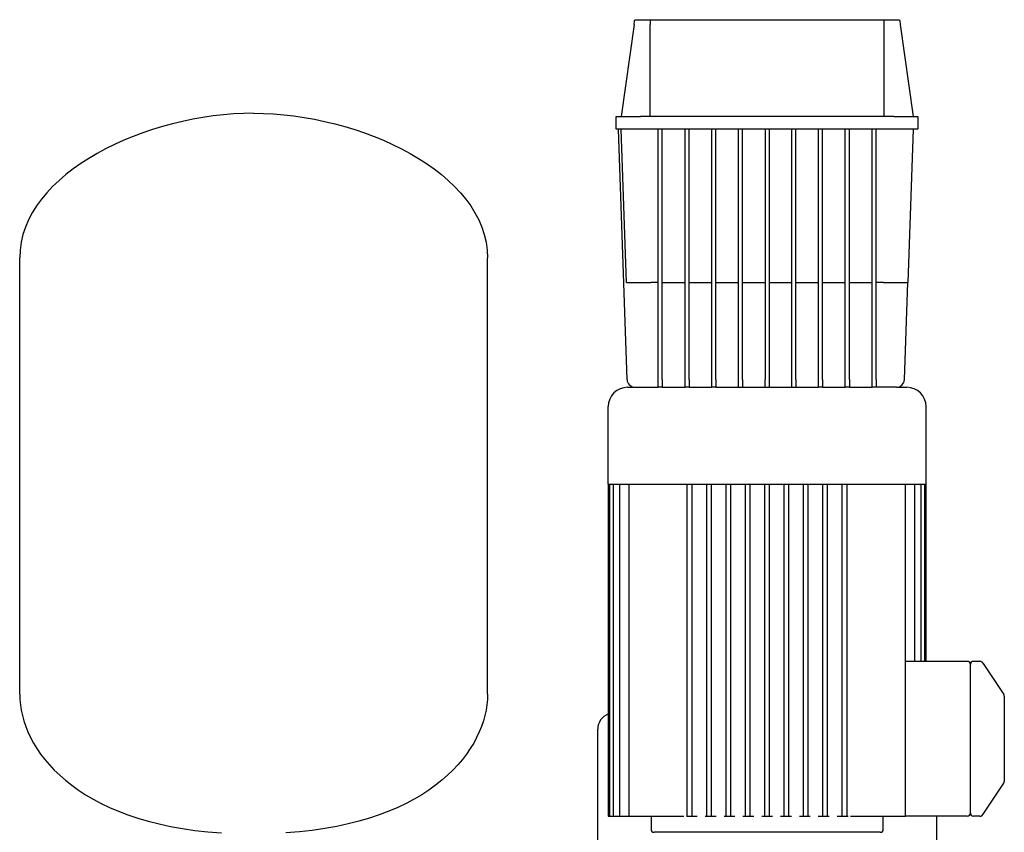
# Model space of a CAD drawing. Header units: millimetres. Extents: x 13 to 2094, y 12 to 956.
# Tile 6 of 6: x 1273 to 1883, y 452 to 956. Entities that reach past the tile are written whole.
import ezdxf

# ---------------------------------------------------------------- set-up
doc = ezdxf.new("R2010")
doc.units = ezdxf.units.MM

msp = doc.modelspace()

# ---------------------------------------------------------------- linework, layer by layer
at = {"color": 7, "linetype": 'Continuous', "lineweight": 25}
for p, q in [((1653.87, 952.52), (1645.87, 895.6)), ((1654.31, 955.6), (1663.86, 955.6)), ((1663.86, 955.6), (1808.88, 955.6)), ((1663.87, 895.6), (1663.87, 952.52)), ((1808.87, 895.6), (1808.87, 952.52)), ((1808.88, 955.6), (1818.44, 955.6)), ((1818.87, 952.52), (1826.87, 895.6)), ((1642.87, 887.6), (1642.87, 895.6)), ((1642.87, 895.6), (1657.87, 895.6)), ((1814.87, 895.6), (1657.87, 895.6)), ((1814.87, 895.6), (1829.87, 895.6)), ((1829.87, 895.6), (1829.87, 887.6)), ((1657.87, 887.6), (1642.87, 887.6)), ((1649.54, 732.42), (1644.12, 887.6)), ((1649.19, 792.6), (1645.87, 887.6)), ((1814.87, 887.6), (1657.87, 887.6)), ((1668.87, 732.42), (1668.87, 887.6)), ((1671.37, 732.42), (1671.37, 887.6)), ((1685.44, 732.42), (1685.44, 887.6)), ((1687.94, 732.42), (1687.94, 887.6)), ((1702, 732.42), (1702, 887.6)), ((1704.5, 732.42), (1704.5, 887.6)), ((1718.56, 732.42), (1718.56, 887.6)), ((1721.06, 732.42), (1721.06, 887.6)), ((1735.12, 887.6), (1735.12, 732.42)), ((1737.62, 887.6), (1737.62, 732.42)), ((1751.69, 732.42), (1751.69, 887.6)), ((1754.19, 732.42), (1754.19, 887.6)), ((1768.25, 732.42), (1768.25, 887.6)), ((1770.75, 732.42), (1770.75, 887.6)), ((1784.81, 732.42), (1784.81, 887.6)), ((1787.31, 732.42), (1787.31, 887.6)), ((1801.37, 732.42), (1801.37, 887.6)), ((1803.87, 732.42), (1803.87, 887.6)), ((1829.87, 887.6), (1814.87, 887.6)), ((1826.87, 887.6), (1823.56, 792.6)), ((1273.02, 537.2), (1273.02, 807.8)), ((1563.02, 537.2), (1563.02, 807.8)), ((1668.87, 792.6), (1664.18, 792.6)), ((1671.37, 792.6), (1685.44, 792.6)), ((1687.94, 792.6), (1702, 792.6)), ((1704.5, 792.6), (1718.56, 792.6)), ((1721.06, 792.6), (1735.12, 792.6)), ((1737.62, 792.6), (1751.69, 792.6)), ((1754.19, 792.6), (1768.25, 792.6)), ((1770.75, 792.6), (1784.81, 792.6)), ((1787.31, 792.6), (1801.37, 792.6)), ((1808.56, 792.6), (1803.87, 792.6)), ((1821.45, 732.42), (1823.56, 792.6)), ((1668.87, 727.6), (1668.87, 732.42)), ((1671.37, 732.42), (1671.37, 727.6)), ((1685.44, 727.6), (1685.44, 732.42)), ((1687.94, 732.42), (1687.94, 727.6)), ((1702, 727.6), (1702, 732.42)), ((1704.5, 732.42), (1704.5, 727.6)), ((1718.56, 727.6), (1718.56, 732.42)), ((1721.06, 732.42), (1721.06, 727.6)), ((1735.12, 727.6), (1735.12, 732.42)), ((1737.62, 732.42), (1737.62, 727.6)), ((1751.69, 727.6), (1751.69, 732.42)), ((1754.19, 732.42), (1754.19, 727.6)), ((1768.25, 727.6), (1768.25, 732.42)), ((1770.75, 732.42), (1770.75, 727.6)), ((1784.81, 727.6), (1784.81, 732.42)), ((1787.31, 732.42), (1787.31, 727.6)), ((1801.37, 727.6), (1801.37, 732.42)), ((1803.87, 732.42), (1803.87, 727.6)), ((1649.87, 727.6), (1654.54, 727.6)), ((1654.54, 727.6), (1668.87, 727.6)), ((1671.37, 727.6), (1668.87, 727.6)), ((1671.37, 727.6), (1685.44, 727.6)), ((1687.94, 727.6), (1685.44, 727.6)), ((1687.94, 727.6), (1702, 727.6)), ((1704.5, 727.6), (1702, 727.6)), ((1704.5, 727.6), (1768.25, 727.6)), ((1770.75, 727.6), (1768.25, 727.6)), ((1770.75, 727.6), (1784.81, 727.6)), ((1787.31, 727.6), (1784.81, 727.6)), ((1787.31, 727.6), (1801.37, 727.6)), ((1803.87, 727.6), (1801.37, 727.6)), ((1816.46, 727.6), (1803.87, 727.6)), ((1816.46, 727.6), (1822.87, 727.6)), ((1637.87, 667.6), (1637.87, 715.6)), ((1834.87, 667.6), (1834.87, 715.6)), ((1637.87, 667.6), (1637.87, 461.6)), ((1637.87, 667.6), (1834.87, 667.6)), ((1638.62, 667.6), (1638.62, 461.6)), ((1640.89, 667.6), (1640.89, 461.6)), ((1644.8, 667.6), (1644.8, 461.6)), ((1650.58, 667.6), (1650.58, 461.6)), ((1686.87, 461.6), (1686.87, 667.6)), ((1689.87, 461.6), (1689.87, 667.6)), ((1698.87, 461.6), (1698.87, 667.6)), ((1701.87, 461.6), (1701.87, 667.6)), ((1710.87, 461.6), (1710.87, 667.6)), ((1713.87, 461.6), (1713.87, 667.6)), ((1722.87, 461.6), (1722.87, 667.6)), ((1725.87, 461.6), (1725.87, 667.6)), ((1734.87, 461.6), (1734.87, 667.6)), ((1737.87, 461.6), (1737.87, 667.6)), ((1746.87, 461.6), (1746.87, 667.6)), ((1749.87, 461.6), (1749.87, 667.6)), ((1758.87, 461.6), (1758.87, 667.6)), ((1761.87, 461.6), (1761.87, 667.6)), ((1770.87, 461.6), (1770.87, 667.6)), ((1773.87, 461.6), (1773.87, 667.6)), ((1782.87, 461.6), (1782.87, 667.6)), ((1785.87, 461.6), (1785.87, 667.6)), ((1822.16, 549.6), (1822.16, 667.6)), ((1827.95, 557.6), (1827.95, 667.6)), ((1831.86, 557.6), (1831.86, 667.6)), ((1834.13, 557.6), (1834.13, 667.6)), ((1834.87, 557.6), (1834.87, 667.6)), ((1860.37, 557.6), (1822.16, 557.6)), ((1862.37, 549.6), (1862.37, 555.7)), ((1868.3, 557.6), (1864.27, 557.6)), ((1868.3, 557.6), (1868.3, 557.6)), ((1869.82, 556.9), (1869.46, 557.22)), ((1870.45, 555.8), (1870.26, 556.28)), ((1870.26, 556.28), (1883.04, 537.1)), ((1822.16, 461.6), (1822.16, 549.6)), ((1862.37, 469.6), (1862.37, 549.6)), ((1883.37, 532.67), (1883.37, 486.53)), ((1631.37, 302.28), (1631.37, 515.6)), ((1870.26, 462.92), (1883.04, 482.1)), ((1862.37, 467.78), (1862.37, 469.6)), ((1637.87, 461.6), (1638.62, 461.6)), ((1638.62, 461.6), (1640.12, 461.6)), ((1640.12, 461.6), (1640.89, 461.6)), ((1640.89, 461.6), (1642.39, 461.6)), ((1642.39, 461.6), (1644.8, 461.6)), ((1644.8, 461.6), (1646.3, 461.6)), ((1646.3, 461.6), (1650.58, 461.6)), ((1650.58, 461.6), (1652.08, 461.6)), ((1652.08, 461.6), (1683.23, 461.6)), ((1664.37, 461.6), (1664.37, 453.6)), ((1683.23, 461.6), (1684.67, 461.6)), ((1686.27, 461.6), (1686.87, 461.6)), ((1686.87, 461.6), (1688.37, 461.6)), ((1688.37, 461.6), (1689.87, 461.6)), ((1689.87, 461.6), (1693.08, 461.6)), ((1697.94, 461.6), (1698.87, 461.6)), ((1698.87, 461.6), (1700.37, 461.6)), ((1700.37, 461.6), (1701.87, 461.6)), ((1701.87, 461.6), (1704.75, 461.6)), ((1709.62, 461.6), (1710.87, 461.6)), ((1710.87, 461.6), (1712.37, 461.6)), ((1712.37, 461.6), (1713.87, 461.6)), ((1713.87, 461.6), (1716.43, 461.6)), ((1721.29, 461.6), (1722.87, 461.6)), ((1722.87, 461.6), (1724.37, 461.6)), ((1724.37, 461.6), (1725.87, 461.6)), ((1725.87, 461.6), (1728.1, 461.6)), ((1732.97, 461.6), (1734.87, 461.6)), ((1734.87, 461.6), (1736.37, 461.6)), ((1736.37, 461.6), (1737.87, 461.6)), ((1737.87, 461.6), (1739.78, 461.6)), ((1744.64, 461.6), (1746.87, 461.6)), ((1746.87, 461.6), (1748.37, 461.6)), ((1748.37, 461.6), (1749.87, 461.6)), ((1749.87, 461.6), (1751.45, 461.6)), ((1756.32, 461.6), (1758.87, 461.6)), ((1758.87, 461.6), (1760.37, 461.6)), ((1760.37, 461.6), (1761.87, 461.6)), ((1761.87, 461.6), (1763.13, 461.6)), ((1767.99, 461.6), (1770.87, 461.6)), ((1770.87, 461.6), (1772.37, 461.6)), ((1772.37, 461.6), (1773.87, 461.6)), ((1773.87, 461.6), (1774.81, 461.6)), ((1779.67, 461.6), (1782.87, 461.6)), ((1782.87, 461.6), (1784.37, 461.6)), ((1784.37, 461.6), (1785.87, 461.6)), ((1785.87, 461.6), (1786.48, 461.6)), ((1788.08, 461.6), (1789.51, 461.6)), ((1789.51, 461.6), (1820.66, 461.6)), ((1808.37, 453.6), (1808.37, 461.6)), ((1820.66, 461.6), (1822.16, 461.6)), ((1822.16, 461.6), (1822.16, 461.6)), ((1860.37, 461.6), (1822.16, 461.6)), ((1841.37, 461.6), (1841.37, 302.28)), ((1862.37, 463.5), (1862.37, 463.78)), ((1868.3, 461.6), (1864.27, 461.6)), ((1868.3, 461.6), (1868.31, 461.62)), ((1868.3, 461.6), (1868.4, 461.62)), ((1868.31, 461.62), (1868.4, 461.62)), ((1869.46, 461.98), (1869.82, 462.29)), ((1870.26, 462.92), (1870.46, 463.4)), ((1736.37, 451.6), (1666.37, 451.6)), ((1806.37, 451.6), (1736.37, 451.6))]:
    msp.add_line(p, q, dxfattribs=at)
for centre, radius, start, end in [((1654.54, 732.6), 5, 182, 270), ((1816.46, 732.6), 5, 270, 358), ((1649.87, 715.6), 12, 90, 180), ((1822.87, 715.6), 12, 0, 90), ((1860.38, 555.6), 2, 2.86594, 90.07166), ((1864.27, 555.7), 1.9, 90, 180), ((1868.3, 555.6), 2, 33.69007, 64.59832), ((1881.37, 535.99), 2, 360, 33.69007), ((1641.37, 515.6), 10, 110.48732, 180), ((1881.37, 483.2), 2, 326.30993, 0), ((1860.37, 463.6), 2, 270, 0), ((1864.27, 463.5), 1.9, 180, 270), ((1868.31, 463.6), 2, 295.33757, 328.27025), ((1666.37, 453.6), 2, 180, 270), ((1806.37, 453.6), 2, 270, 0)]:
    msp.add_arc(centre, radius, start, end, dxfattribs=at)
for points in [[(1653.87, 952.52), (1654.02, 953.55), (1654.16, 954.57), (1654.31, 955.6)], [(1663.86, 955.6), (1663.87, 954.57), (1663.87, 953.55), (1663.87, 952.52)], [(1808.87, 952.52), (1808.87, 953.55), (1808.88, 954.57), (1808.88, 955.6)], [(1818.44, 955.6), (1818.58, 954.57), (1818.73, 953.55), (1818.87, 952.52)], [(1418.02, 897.6), (1352.51, 897.6), (1273.02, 860.94), (1273.02, 807.8)], [(1418.02, 897.6), (1483.53, 897.6), (1563.02, 860.94), (1563.02, 807.8)], [(1273.02, 537.2), (1273.02, 503.6), (1307.03, 457.18), (1398.02, 451.23)], [(1563.02, 537.2), (1563.02, 503.6), (1529.01, 457.18), (1438.02, 451.23)], [(1862.37, 463.78), (1862.37, 463.66), (1862.37, 463.6), (1862.37, 463.6)]]:
    msp.add_open_spline(points, degree=3, dxfattribs=at)
for points, knots in [([(1649.19, 792.6), (1649.19, 792.6), (1649.27, 792.6), (1649.61, 792.6), (1649.88, 792.6), (1650.61, 792.6), (1651.07, 792.6), (1652.19, 792.6), (1652.85, 792.6), (1654.31, 792.6), (1655.12, 792.6), (1656.83, 792.6), (1657.74, 792.6), (1659.58, 792.6), (1660.52, 792.6), (1662.38, 792.6), (1663.3, 792.6), (1664.18, 792.6)], [0, 0, 0, 0, 0.125, 0.125, 0.25, 0.25, 0.375, 0.375, 0.5, 0.5, 0.625, 0.625, 0.75, 0.75, 0.875, 0.875, 1, 1, 1, 1]), ([(1808.56, 792.6), (1809.45, 792.6), (1810.37, 792.6), (1812.22, 792.6), (1813.16, 792.6), (1815.01, 792.6), (1815.91, 792.6), (1817.63, 792.6), (1818.43, 792.6), (1819.9, 792.6), (1820.55, 792.6), (1821.67, 792.6), (1822.14, 792.6), (1822.87, 792.6), (1823.13, 792.6), (1823.48, 792.6), (1823.56, 792.6), (1823.56, 792.6)], [0, 0, 0, 0, 0.125, 0.125, 0.25, 0.25, 0.375, 0.375, 0.5, 0.5, 0.625, 0.625, 0.75, 0.75, 0.875, 0.875, 1, 1, 1, 1]), ([(1869.65, 557.08), (1869.54, 557.16), (1869.34, 557.33), (1868.97, 557.49), (1868.59, 557.59), (1868.33, 557.59), (1868.3, 557.6)], [0, 0, 0, 0, 0.252386, 0.506441, 0.757181, 1, 1, 1, 1]), ([(1870.26, 556.28), (1870.16, 556.41), (1870.02, 556.62), (1870, 556.66), (1869.97, 556.71)], [0, 0, 0, 0, 0.6560379, 1, 1, 1, 1]), ([(1883.37, 535.99), (1883.37, 535.99), (1883.37, 535.92), (1883.37, 535.65), (1883.37, 535.44), (1883.37, 534.9), (1883.37, 534.55), (1883.37, 533.71), (1883.37, 533.22), (1883.37, 532.67)], [0, 0, 0, 0, 0.25, 0.25, 0.5, 0.5, 0.75, 0.75, 1, 1, 1, 1]), ([(1883.37, 486.53), (1883.37, 486.02), (1883.37, 485.56), (1883.37, 484.75), (1883.37, 484.4), (1883.37, 483.83), (1883.37, 483.6), (1883.37, 483.29), (1883.37, 483.2), (1883.37, 483.2)], [0, 0, 0, 0, 0.25, 0.25, 0.5, 0.5, 0.75, 0.75, 1, 1, 1, 1]), ([(1862.37, 463.78), (1862.37, 463.79), (1862.37, 463.83), (1862.37, 463.9), (1862.37, 464), (1862.37, 464.15), (1862.37, 464.37), (1862.37, 464.72), (1862.37, 465.23), (1862.37, 465.84), (1862.37, 466.36), (1862.37, 466.76), (1862.37, 467.09), (1862.37, 467.43), (1862.37, 467.66), (1862.37, 467.78)], [0, 0, 0, 0, 0.026388, 0.064394, 0.113967, 0.175037, 0.247523, 0.347114, 0.500125, 0.644587, 0.75261, 0.814778, 0.877164, 0.938537, 1, 1, 1, 1]), ([(1868.3, 461.6), (1868.33, 461.61), (1868.59, 461.61), (1868.97, 461.71), (1869.34, 461.87), (1869.54, 462.04), (1869.65, 462.12)], [0, 0, 0, 0, 0.242819, 0.493559, 0.747614, 1, 1, 1, 1]), ([(1870.01, 462.55), (1870.02, 462.56), (1870.04, 462.6), (1870.17, 462.8), (1870.26, 462.92)], [0, 0, 0, 0, 0.388662, 1, 1, 1, 1])]:
    msp.add_open_spline(points, degree=3, knots=knots, dxfattribs=at)

doc.saveas('drawing.dxf')
